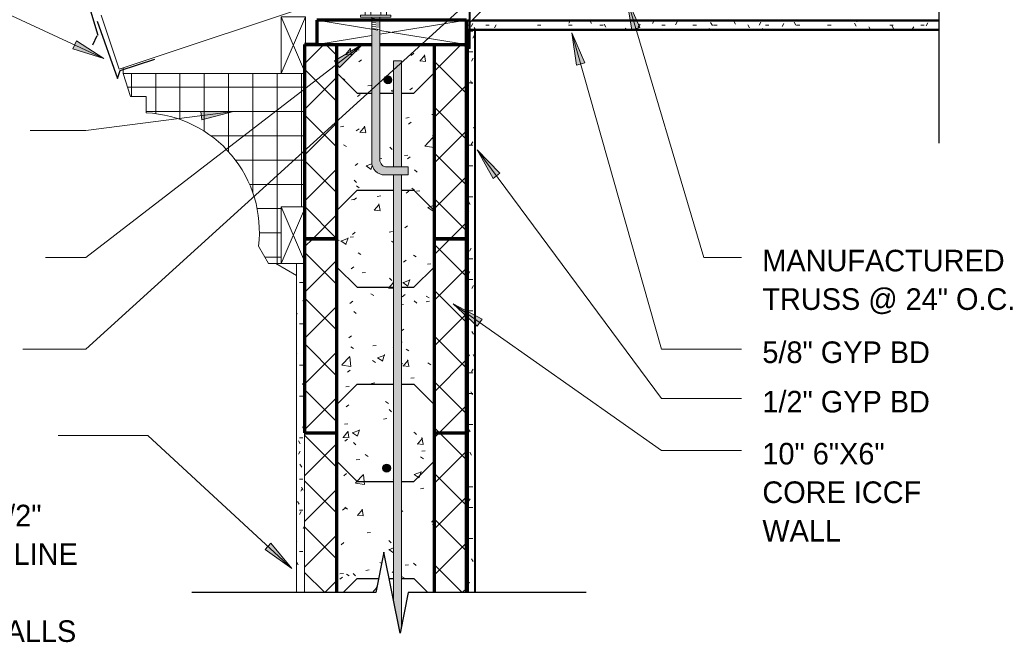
# Model space of a CAD drawing. Header units: inches. Extents: x 263 to 1771, y -57 to 386.
# Tile 14 of 27: x 786 to 847, y -57 to -18. Entities that reach past the tile are written whole.
import ezdxf

# ---------------------------------------------------------------- set-up
doc = ezdxf.new("R2010")
doc.units = ezdxf.units.IN
doc.header["$MEASUREMENT"] = 0
for name, color, linetype, lineweight in [('A-ANNO-TEXT', 2, 'Continuous', 9), ('A-DETL', 5, 'Continuous', 9), ('A-DETL-GENF', 3, 'Continuous', 9), ('A-DETL-HLIN', 3, 'Continuous', 70), ('A-DETL-LLIN', 3, 'Continuous', 9), ('A-DETL-MLIN', 3, 'Continuous', 30)]:
    doc.layers.add(name, color=color, linetype=linetype, lineweight=lineweight)
pattern_1 = [(50, (680.696, 0), (4.59071, -0.40187), [0.48, -5.28]), (355, (680.696, 0), (-0.88784, 4.8137), [0.384, -4.224]), (100.451, (681.079, -0.033), (3.70197, 4.41272), [0.408, -4.487]), (46.184, (680.696, 1.28), (6.83066, -1.05904), [0.72, -7.92]), (96.636, (681.265, 1.192), (5.98166, 6.234), [0.612, -6.731]), (351.184, (680.696, 1.28), (5.98208, 6.23382), [0.576, -6.336]), (21, (681.336, 0.96), (3.82029, -2.5771), [0.48, -5.28]), (326, (681.336, 0.96), (1.5572, 4.64059), [0.384, -4.224]), (71.451, (681.654, 0.745), (5.37715, 2.0647), [0.408, -4.487]), (37.5, (680.696, 0), (0.077972, 2.130786), [0.211, -3.962, 0.211, -4.077, -4.24]), (37.5, (680.696, 0), (0.077972, 2.130786), [-8.461, 0.211, -4.029]), (7.5, (680.696, 0), (1.683907, 2.52439), [0.211, -2.234, 0.211, -3.866, -1.616]), (7.5, (680.696, 0), (1.683907, 2.52439), [-6.522, 0.211, -1.405]), (327.5, (679.269, 0), (3.416527, -0.144297), [0.211, -1.389, 0.211, -4.781, -6.624]), (327.5, (679.269, 0), (3.416527, -0.144297), [-6.592, 0.211, -6.413]), (317.5, (678.629, 0), (3.732463, 0.640715), [0.211, -1.869, 0.211, -3.104, -4.704]), (317.5, (678.629, 0), (3.732463, 0.640715), [-5.395, 0.211, -4.493])]
pattern_2 = [(45, (680.696, 0), (-1.414214, 1.414214), []), (135, (680.696, 0), (-1.414214, -1.414214), [])]

# ---------------------------------------------------------------- blocks, each defined once
blk = doc.blocks.new('Gypsum Wallboar_ CORE ICCF0')
at = {"layer": 'A-DETL-GENF'}
h = blk.add_hatch(dxfattribs=at)
h.set_pattern_fill('FP5_12', color=256, style=0, pattern_type=2)
h.set_pattern_definition([(0, (672.367, 1.186), (2.56, 0.64), [0.211, -1.709, 0.211, -1.709, -10.24]), (0, (672.367, 1.186), (2.56, 0.64), [-3.84, 0.211, -3.629, 0.211, -1.709, -4.48]), (0, (672.367, 1.186), (2.56, 0.64), [-9.6, 0.211, -1.069, 0.211, -2.989]), (120, (673.327, 1.506), (-1.83425626, 1.89702503), [0.211, -1.709, 0.211, -1.709, -10.24]), (120, (673.327, 1.506), (-1.83425626, 1.89702503), [-3.84, 0.211, -3.629, 0.211, -1.709, -4.48]), (120, (673.327, 1.506), (-1.83425626, 1.89702503), [-9.6, 0.211, -1.069, 0.211, -2.989]), (240, (673.647, 2.786), (-0.72574374, -2.53702503), [0.211, -1.709, 0.211, -1.709, -10.24]), (240, (673.647, 2.786), (-0.72574374, -2.53702503), [-3.84, 0.211, -3.629, 0.211, -1.709, -4.48]), (240, (673.647, 2.786), (-0.72574374, -2.53702503), [-9.6, 0.211, -1.069, 0.211, -2.989])])
h.paths.add_polyline_path([(0, 0.625), (0, 0), (29.125, 0), (29.125, 0.625), (0.306, 0.625), (0.177, 0.496), (0.177, 0.625)], flags=0)
at = {"layer": 'A-DETL-GENF', "lineweight": 30}
for p, q in [((0.177, 0.625), (0, 0.625)), ((0, 0.625), (0, 0)), ((29.125, 0.625), (0.306, 0.625)), ((0, 0), (29.125, 0))]:
    blk.add_line(p, q, dxfattribs=at)
at = {"layer": 'A-DETL-GENF'}
for p, q in [((0, 0.563), (0.177, 0.563)), ((0, 0.062), (29.125, 0.062)), ((0.244, 0.563), (29.125, 0.563))]:
    blk.add_line(p, q, dxfattribs=at)
blk = doc.blocks.new('Dimension Lumbe_ CORE ICCF1')
at = {"layer": 'A-DETL-GENF'}
for p, q in [((0, 9.25), (0, 5.851)), ((0.551, 5.851), (0, 9.25)), ((1.5, 9.25), (0, 9.25)), ((0.886, 5.465), (1.5, 9.25)), ((1.5, 0), (1.5, 9.25)), ((0, 5.351), (0, 0)), ((0, 0), (0.868, 5.351)), ((1.5, 0), (0.632, 5.351)), ((0, 0), (1.5, 0))]:
    blk.add_line(p, q, dxfattribs=at)
blk = doc.blocks.new('Gypsum Wallboar_ CORE ICCF1')
at = {"layer": 'A-DETL-GENF'}
h = blk.add_hatch(dxfattribs=at)
h.set_pattern_fill('FP5_14', color=256, style=0, pattern_type=2)
h.set_pattern_definition([(90, (679.51, -8.329), (-0.64, 2.56), [0.211, -1.709, 0.211, -1.709, -10.24]), (90, (679.51, -8.329), (-0.64, 2.56), [-3.84, 0.211, -3.629, 0.211, -1.709, -4.48]), (90, (679.51, -8.329), (-0.64, 2.56), [-9.6, 0.211, -1.069, 0.211, -2.989]), (210, (679.19, -7.369), (-1.89702503, -1.83425626), [0.211, -1.709, 0.211, -1.709, -10.24]), (210, (679.19, -7.369), (-1.89702503, -1.83425626), [-3.84, 0.211, -3.629, 0.211, -1.709, -4.48]), (210, (679.19, -7.369), (-1.89702503, -1.83425626), [-9.6, 0.211, -1.069, 0.211, -2.989]), (330, (677.91, -7.049), (2.53702503, -0.72574374), [0.211, -1.709, 0.211, -1.709, -10.24]), (330, (677.91, -7.049), (2.53702503, -0.72574374), [-3.84, 0.211, -3.629, 0.211, -1.709, -4.48]), (330, (677.91, -7.049), (2.53702503, -0.72574374), [-9.6, 0.211, -1.069, 0.211, -2.989])])
h.paths.add_polyline_path([(0, 0.5), (0, 0), (34.75, 0), (34.75, 0.5)], flags=0)
at = {"layer": 'A-DETL-GENF', "lineweight": 30}
for p, q in [((34.75, 0.5), (0, 0.5)), ((0, 0.5), (0, 0)), ((0, 0), (34.75, 0))]:
    blk.add_line(p, q, dxfattribs=at)
at = {"layer": 'A-DETL-GENF'}
for p, q in [((0, 0.4375), (34.75, 0.4375)), ((0, 0.0625), (34.75, 0.0625))]:
    blk.add_line(p, q, dxfattribs=at)
blk = doc.blocks.new('Reinf Bar Secti_ CORE ICCF1')
at = {"layer": 'A-DETL-GENF'}
h = blk.add_hatch(color=256, dxfattribs=at)
edge = h.paths.add_edge_path(flags=0)
edge.add_arc((0, 0), 0.25, 180, 360)
edge.add_arc((0, 0), 0.25, 0, 180)
for start, end in [(0, 180), (180, 0)]:
    blk.add_arc((0, 0), 0.25, start, end, dxfattribs=at)
blk = doc.blocks.new('Reinf Bar Eleva_ CORE ICCF1')
at = {"layer": 'A-DETL-GENF'}
for points in [[(0, 0), (0, -0.5), (6.562, -0.5), (6.562, 0)], [(7.062, 0), (7.062, -0.5), (33.312, -0.5), (35.375, -0.087), (34.938, 0)]]:
    blk.add_hatch(color=256, dxfattribs=at).paths.add_polyline_path(points, flags=0)
for p, q in [((6.562, 0), (0, 0)), ((0, 0), (0, -0.5)), ((0, -0.5), (6.562, -0.5)), ((34.938, 0), (7.062, 0)), ((7.062, -0.5), (33.312, -0.5))]:
    blk.add_line(p, q, dxfattribs=at)
blk = doc.blocks.new('Anchor Bolt8 - _ CORE ICCF1')
at = {"layer": 'A-DETL-GENF'}
for p, q in [((-2, 7.25), (-0.562, 7.25)), ((-2, 7.25), (-2, 6.75)), ((-2, 6.75), (-0.688, 6.75)), ((-0.25, -2.5), (-0.25, 6.312)), ((0.25, -2.5), (0.25, 6.438)), ((-0.25, -1.75), (0.25, -1.805)), ((-0.25, -1.875), (0.25, -1.93)), ((-0.25, -2), (0.25, -2.055)), ((-0.25, -2.125), (0.25, -2.18)), ((-0.25, -2.25), (0.25, -2.305)), ((-0.25, -2.375), (0.25, -2.432)), ((-0.937, -2.5), (0.937, -2.5)), ((-0.937, -2.5), (-0.937, -2.625)), ((-0.937, -2.625), (0.937, -2.625)), ((-0.656, -2.625), (-0.656, -3.25)), ((-0.312, -2.625), (-0.312, -3.25)), ((0.313, -2.625), (0.313, -3.25)), ((0.656, -2.625), (0.656, -3.25)), ((0.937, -2.5), (0.937, -2.625)), ((-0.656, -3.25), (0.656, -3.25)), ((-0.25, -3.25), (-0.25, -4.125)), ((-0.25, -3.375), (0.25, -3.43)), ((-0.25, -3.5), (0.25, -3.555)), ((-0.25, -3.625), (0.25, -3.68)), ((-0.125, -3.25), (0.25, -3.288)), ((0.25, -3.25), (0.25, -4.18)), ((-0.25, -3.75), (0.25, -3.805)), ((-0.25, -3.875), (0.25, -3.929)), ((-0.25, -4), (0.25, -4.055)), ((-0.25, -4.125), (0.25, -4.18))]:
    blk.add_line(p, q, dxfattribs=at)
for centre, radius in [((-0.688, 6.312), 0.438), ((-0.562, 6.438), 0.812)]:
    blk.add_arc(centre, radius, 360, 90, dxfattribs=at)
blk = doc.blocks.new('Dimension Lumbe_ CORE ICCF2')
at = {"layer": 'A-DETL-GENF'}
for p, q in [((1.5, 0), (0, -3.5)), ((0, 0), (1.5, -3.5)), ((0, -3.5), (0, 0)), ((0, 0), (1.5, 0)), ((1.5, 0), (1.5, -3.5)), ((1.5, -3.5), (0, -3.5))]:
    blk.add_line(p, q, dxfattribs=at)
blk = doc.blocks.new('Break Line4 - B_ CORE ICCF0')
at = {"layer": 'A-DETL-GENF', "lineweight": 30}
for p, q in [((-1, 0), (-0.5, 2.5)), ((-0.5, 2.5), (0.5, -2.5)), ((-12, 0), (-1, 0)), ((0.5, -2.5), (1, 0)), ((1, 0), (12.366, 0))]:
    blk.add_line(p, q, dxfattribs=at)
blk = doc.blocks.new('Break Line4 - B_ CORE ICCF1')
at = {"layer": 'A-DETL-GENF', "lineweight": 30}
for p, q in [((-1, 0), (-0.5, 2.5)), ((-0.5, 2.5), (0.5, -2.5)), ((-19.155, 0), (-1, 0)), ((0.5, -2.5), (1, 0)), ((1, 0), (18.377, 0))]:
    blk.add_line(p, q, dxfattribs=at)

msp = doc.modelspace()

# ---------------------------------------------------------------- hatches: boundary and pattern name
at = {"layer": 'A-ANNO-TEXT'}
for points in [[(824.10710418, -18.94983479), (824.61195978, -18.80003859), (823.79062443, -16.95755718)], [(820.70040849, -21.12961908), (821.20707701, -20.98607433), (820.40857741, -19.13358197)], [(789.79831793, -19.63826465), (789.57731822, -20.11625754), (791.50317633, -20.71659084)], [(805.74052421, -20.85716317), (806.06189803, -21.27434054), (807.48559946, -19.84521362)], [(797.48685874, -23.9868619), (797.55476491, -24.5090753), (799.50411411, -23.99006932)], [(815.53991633, -28.12977627), (815.96311006, -27.81636736), (814.56122467, -26.36583405)], [(814.56910039, -37.25870083), (814.8724719, -36.82825477), (813.08600494, -35.89131011)], [(801.82091351, -50.68370675), (801.46389725, -51.07082103), (803.11261785, -52.23316776)]]:
    msp.add_hatch(color=7, dxfattribs=at).paths.add_polyline_path(points, flags=0)
at = {"layer": 'A-DETL-GENF'}
h = msp.add_hatch(color=7, dxfattribs=at)
edge = h.paths.add_edge_path(flags=0)
edge.add_line((808.85813982, -27.91979555), (810.29563982, -27.91979555))
edge.add_line((810.29563982, -27.91979555), (810.29563982, -27.41979555))
edge.add_line((810.29563982, -27.41979555), (808.98313982, -27.41979555))
edge.add_arc((808.98313982, -26.98229555), 0.4375, 180, 270, ccw=False)
edge.add_line((808.54563982, -26.98229555), (808.54563982, -18.97112794))
edge.add_line((808.54563982, -18.97112794), (808.04563982, -18.97112794))
edge.add_line((808.04563982, -18.97112794), (808.04563982, -27.10729555))
edge.add_arc((808.85813982, -27.10729555), 0.8125, 180, 270)
h = msp.add_hatch(dxfattribs=at)
h.set_pattern_fill('FP5_11', style=0, pattern_type=2)
h.set_pattern_definition(pattern_2)
h.paths.add_polyline_path([(803.89635308, -31.85729555), (805.89635308, -31.85729555), (805.89635308, -19.85729555), (803.89635308, -19.85729555), (803.89635308, -21.64155582), (803.95885308, -21.64155582), (803.95885308, -29.89155582), (803.89635308, -29.89155582)], flags=0)
h = msp.add_hatch(dxfattribs=at)
h.set_pattern_fill('FP5_10', style=0, pattern_type=2)
h.set_pattern_definition(pattern_1)
edge = h.paths.add_edge_path(flags=0)
edge.add_line((805.89635308, -19.85729555), (805.89635308, -31.85729555))
edge.add_line((805.89635308, -31.85729555), (809.38938982, -31.85729555))
edge.add_line((809.38938982, -31.85729555), (809.38938982, -27.91979555))
edge.add_line((809.38938982, -27.91979555), (808.85813982, -27.91979555))
edge.add_arc((808.85813982, -27.10729555), 0.8125, 180, 270, ccw=False)
edge.add_line((808.04563982, -27.10729555), (808.04563982, -19.85729555))
edge.add_line((808.04563982, -19.85729555), (805.89635308, -19.85729555))
h = msp.add_hatch(dxfattribs=at)
h.set_pattern_fill('FP5_10', style=0, pattern_type=2)
h.set_pattern_definition(pattern_1)
edge = h.paths.add_edge_path(flags=0)
edge.add_line((811.89635308, -31.85729555), (811.89635308, -19.85729555))
edge.add_line((811.89635308, -19.85729555), (808.54563982, -19.85729555))
edge.add_line((808.54563982, -19.85729555), (808.54563982, -26.98229555))
edge.add_arc((808.98313982, -26.98229555), 0.4375, 180, 270)
edge.add_line((808.98313982, -27.41979555), (809.38938982, -27.41979555))
edge.add_line((809.38938982, -27.41979555), (809.38938982, -20.85729555))
edge.add_line((809.38938982, -20.85729555), (809.88938982, -20.85729555))
edge.add_line((809.88938982, -20.85729555), (809.88938982, -27.41979555))
edge.add_line((809.88938982, -27.41979555), (810.29563982, -27.41979555))
edge.add_line((810.29563982, -27.41979555), (810.29563982, -27.91979555))
edge.add_line((810.29563982, -27.91979555), (809.88938982, -27.91979555))
edge.add_line((809.88938982, -27.91979555), (809.88938982, -31.85729555))
edge.add_line((809.88938982, -31.85729555), (811.89635308, -31.85729555))
edge = h.paths.add_edge_path(flags=0)
edge.add_arc((809.04563982, -22.0376616), 0.25, 180, 360)
edge.add_arc((809.04563982, -22.0376616), 0.25, 0, 180)
h = msp.add_hatch(dxfattribs=at)
h.set_pattern_fill('FP5_11', style=0, pattern_type=2)
h.set_pattern_definition(pattern_2)
h.paths.add_polyline_path([(813.89635308, -19.85729555), (811.89635308, -19.85729555), (811.89635308, -31.85729555), (813.89635308, -31.85729555)], flags=0)
h = msp.add_hatch(dxfattribs=at)
h.set_pattern_fill('FP5_15', style=0, pattern_type=2)
h.set_pattern_definition([(0, (680.696, 0), (0, 1.5), []), (90, (680.696, 0), (-1.5, 9e-17), [])])
edge = h.paths.add_edge_path(flags=0)
edge.add_line((803.95885308, -21.64155582), (792.69575741, -21.64155582))
edge.add_line((792.69575741, -21.64155582), (793.13427684, -23.07602461))
edge.add_line((793.13427684, -23.07602461), (794.11603791, -23.07602461))
edge.add_line((794.11603791, -23.07602461), (794.11603791, -24.07602461))
edge.add_arc((793.75156081, -31.41824601), 7.35126238, -7.0036131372, 87.1580983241, ccw=False)
edge.add_line((801.04797149, -32.31459965), (801.67297149, -33.39713141))
edge.add_line((801.67297149, -33.39713141), (802.45885308, -33.39713141))
edge.add_line((802.45885308, -33.39713141), (802.45885308, -29.89155582))
edge.add_line((802.45885308, -29.89155582), (803.95885308, -29.89155582))
edge.add_line((803.95885308, -29.89155582), (803.95885308, -21.64155582))
h = msp.add_hatch(dxfattribs=at)
h.set_pattern_fill('FP5_11', style=0, pattern_type=2)
h.set_pattern_definition(pattern_2)
h.paths.add_polyline_path([(803.95885308, -29.89155582), (803.95885308, -21.64155582), (803.89635308, -21.64155582), (803.89635308, -29.89155582)], flags=0)
h = msp.add_hatch(dxfattribs=at)
h.set_pattern_fill('FP5_11', style=0, pattern_type=2)
h.set_pattern_definition(pattern_2)
h.paths.add_polyline_path([(803.89635308, -31.85729555), (803.89635308, -43.85729555), (805.89635308, -43.85729555), (805.89635308, -31.85729555)], flags=0)
h = msp.add_hatch(dxfattribs=at)
h.set_pattern_fill('FP5_10', style=0, pattern_type=2)
h.set_pattern_definition(pattern_1)
h.paths.add_polyline_path([(805.89635308, -31.85729555), (805.89635308, -43.85729555), (809.38938982, -43.85729555), (809.38938982, -31.85729555)], flags=0)
h = msp.add_hatch(dxfattribs=at)
h.set_pattern_fill('FP5_10', style=0, pattern_type=2)
h.set_pattern_definition(pattern_1)
h.paths.add_polyline_path([(811.89635308, -43.85729555), (811.89635308, -31.85729555), (809.88938982, -31.85729555), (809.88938982, -43.85729555)], flags=0)
h = msp.add_hatch(dxfattribs=at)
h.set_pattern_fill('FP5_11', style=0, pattern_type=2)
h.set_pattern_definition(pattern_2)
h.paths.add_polyline_path([(813.89635308, -31.85729555), (811.89635308, -31.85729555), (811.89635308, -43.85729555), (813.89635308, -43.85729555)], flags=0)
h = msp.add_hatch(dxfattribs=at)
h.set_pattern_fill('FP5_16', style=0, pattern_type=2)
h.set_pattern_definition([(0, (680.696, 0), (2.56, 0.64), [0.211, -1.709, 0.211, -1.709, -10.24]), (0, (680.696, 0), (2.56, 0.64), [-3.84, 0.211, -3.629, 0.211, -1.709, -4.48]), (0, (680.696, 0), (2.56, 0.64), [-9.6, 0.211, -1.069, 0.211, -2.989]), (120, (681.656, 0.32), (-1.8342563, 1.897025), [0.211, -1.709, 0.211, -1.709, -10.24]), (120, (681.656, 0.32), (-1.8342563, 1.897025), [-3.84, 0.211, -3.629, 0.211, -1.709, -4.48]), (120, (681.656, 0.32), (-1.8342563, 1.897025), [-9.6, 0.211, -1.069, 0.211, -2.989]), (240, (681.976, 1.6), (-0.7257437, -2.537025), [0.211, -1.709, 0.211, -1.709, -10.24]), (240, (681.976, 1.6), (-0.7257437, -2.537025), [-3.84, 0.211, -3.629, 0.211, -1.709, -4.48]), (240, (681.976, 1.6), (-0.7257437, -2.537025), [-9.6, 0.211, -1.069, 0.211, -2.989])])
h.paths.add_polyline_path([(803.89635308, -33.39513058), (803.39635308, -33.39513058), (803.39635308, -53.73229555), (803.89635308, -53.73229555)], flags=0)
h = msp.add_hatch(dxfattribs=at)
h.set_pattern_fill('FP5_11', style=0, pattern_type=2)
h.set_pattern_definition(pattern_2)
h.paths.add_polyline_path([(805.89635308, -43.85729555), (803.89635308, -43.85729555), (803.89635308, -53.73229555), (805.89635308, -53.73229555)], flags=0)
h = msp.add_hatch(dxfattribs=at)
h.set_pattern_fill('FP5_10', style=0, pattern_type=2)
h.set_pattern_definition(pattern_1)
h.paths.add_polyline_path([(809.38938982, -54.1695496), (809.38938982, -43.85729555), (805.89635308, -43.85729555), (805.89635308, -53.73229555), (808.30193901, -53.73229555), (808.80193901, -51.23229555)], flags=0)
edge = h.paths.add_edge_path(flags=0)
edge.add_arc((808.96675012, -46.0376616), 0.25, 0, 180)
edge.add_arc((808.96675012, -46.0376616), 0.25, 180, 360)
h = msp.add_hatch(dxfattribs=at)
h.set_pattern_fill('FP5_10', style=0, pattern_type=2)
h.set_pattern_definition(pattern_1)
h.paths.add_polyline_path([(809.88938982, -43.85729555), (809.88938982, -55.79504151), (810.30193901, -53.73229555), (811.89635308, -53.73229555), (811.89635308, -43.85729555)], flags=0)
h = msp.add_hatch(dxfattribs=at)
h.set_pattern_fill('FP5_11', style=0, pattern_type=2)
h.set_pattern_definition(pattern_2)
h.paths.add_polyline_path([(813.89635308, -43.85729555), (811.89635308, -43.85729555), (811.89635308, -53.73229555), (813.89635308, -53.73229555)], flags=0)

# ---------------------------------------------------------------- linework, layer by layer
at = {"layer": 'A-ANNO-TEXT', "color": 7}
for p, q in [((791.50317633, -20.71659084), (781.38995709, -16.04075028)), ((814.70764927, -16.58158725), (790.37970776, -38.68664418)), ((824.61195978, -18.80003859), (823.79062443, -16.95755718)), ((823.79062443, -16.95755718), (824.10710418, -18.94983479)), ((823.79062443, -16.95755718), (828.55735472, -33.02278781)), ((824.10710418, -18.94983479), (824.61195978, -18.80003859)), ((821.20707701, -20.98607433), (820.40857741, -19.13358197)), ((820.40857741, -19.13358197), (820.70040849, -21.12961908)), ((820.40857741, -19.13358197), (825.94817475, -38.68664418)), ((789.79831793, -19.63826465), (789.57731822, -20.11625754)), ((791.50317633, -20.71659084), (789.79831793, -19.63826465)), ((807.48559946, -19.84521362), (790.37970776, -33.02278781)), ((807.48559946, -19.84521362), (805.74052421, -20.85716317)), ((806.06189803, -21.27434054), (807.48559946, -19.84521362)), ((789.57731822, -20.11625754), (791.50317633, -20.71659084)), ((805.74052421, -20.85716317), (806.06189803, -21.27434054)), ((820.70040849, -21.12961908), (821.20707701, -20.98607433)), ((799.50411411, -23.99006932), (790.37970776, -25.1765641)), ((797.48685874, -23.9868619), (797.55476491, -24.5090753)), ((799.50411411, -23.99006932), (797.48685874, -23.9868619)), ((797.55476491, -24.5090753), (799.50411411, -23.99006932)), ((788.21365214, -25.1765641), (786.94442858, -25.1765641)), ((790.37970776, -25.1765641), (788.21365214, -25.1765641)), ((815.96311006, -27.81636736), (814.56122467, -26.36583405)), ((814.56122467, -26.36583405), (815.53991633, -28.12977627)), ((814.56122467, -26.36583405), (825.94817475, -41.74154815)), ((815.53991633, -28.12977627), (815.96311006, -27.81636736)), ((788.54745681, -33.02278781), (787.88942858, -33.02278781)), ((790.37970776, -33.02278781), (788.54745681, -33.02278781)), ((828.55735472, -33.02278781), (830.89973207, -33.02278781)), ((814.8724719, -36.82825477), (813.08600494, -35.89131011)), ((813.08600494, -35.89131011), (814.56910039, -37.25870083)), ((813.08600494, -35.89131011), (825.94817475, -44.95636202)), ((814.56910039, -37.25870083), (814.8724719, -36.82825477)), ((787.41746198, -38.68664418), (786.49442858, -38.68664418)), ((790.37970776, -38.68664418), (787.41746198, -38.68664418)), ((825.94817475, -38.68664418), (830.89973207, -38.68664418)), ((825.94817475, -41.74154815), (830.89973207, -41.74154815)), ((791.56025622, -44.01735395), (788.66640311, -44.01735395)), ((794.20417522, -44.01735395), (791.56025622, -44.01735395)), ((803.11261785, -52.23316776), (794.20417522, -44.01735395)), ((825.94817475, -44.95636202), (830.89973207, -44.95636202)), ((801.82091351, -50.68370675), (801.46389725, -51.07082103)), ((801.46389725, -51.07082103), (803.11261785, -52.23316776)), ((803.11261785, -52.23316776), (801.82091351, -50.68370675))]:
    msp.add_line(p, q, dxfattribs=at)
at = {"layer": 'A-DETL', "lineweight": 30}
for p, q in [((790.18047001, -16.17344086), (791.13059544, -19.28145657)), ((791.09248888, -18.42214821), (792.34382943, -21.95720787)), ((791.06671039, -19.32247813), (790.78842387, -19.90109243)), ((792.49661197, -21.46883955), (794.63526413, -20.75595549)), ((792.34382943, -21.95720787), (792.49661197, -21.46883955))]:
    msp.add_line(p, q, dxfattribs=at)
at = {"layer": 'A-DETL'}
for p, q in [((803.95885308, -21.64155582), (792.69575741, -21.64155582)), ((792.69575741, -21.64155582), (793.13427684, -23.07602461)), ((803.95885308, -29.89155582), (803.95885308, -21.64155582)), ((793.13427684, -23.07602461), (794.11603791, -23.07602461)), ((794.11603791, -23.07602461), (794.11603791, -24.07602461)), ((802.45885308, -33.39713141), (802.45885308, -29.89155582)), ((802.45885308, -29.89155582), (803.95885308, -29.89155582)), ((801.04797149, -32.31459965), (801.67297149, -33.39713141)), ((801.67297149, -33.39713141), (802.45885308, -33.39713141)), ((802.11576715, -33.39713141), (803.39635308, -34.13647804)), ((803.39635308, -33.39513058), (803.39635308, -53.73229555)), ((803.89635308, -33.39513058), (803.39635308, -33.39513058)), ((803.89635308, -53.73229555), (803.89635308, -33.39513058))]:
    msp.add_line(p, q, dxfattribs=at)
msp.add_arc((793.75156081, -31.41824601), 7.35126238, 352.9963868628, 87.1580983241, dxfattribs=at)
at = {"layer": 'A-DETL-HLIN'}
for p, q in [((804.64635308, -18.35729555), (804.64635308, -19.85729555)), ((813.89635308, -18.35729555), (804.64635308, -18.35729555)), ((813.89635308, -19.85729555), (813.89635308, -18.35729555)), ((803.89635308, -19.85729555), (803.89635308, -31.85729555)), ((804.64635308, -19.85729555), (803.89635308, -19.85729555)), ((803.89635308, -19.85729555), (808.04563982, -19.85729555)), ((804.64635308, -19.85729555), (808.04563982, -19.85729555)), ((805.89635308, -31.85729555), (805.89635308, -19.85729555)), ((808.54563982, -19.85729555), (813.89635308, -19.85729555)), ((808.54563982, -19.85729555), (813.89635308, -19.85729555)), ((811.89635308, -19.85729555), (811.89635308, -31.85729555)), ((813.89635308, -31.85729555), (813.89635308, -19.85729555)), ((803.89635308, -31.85729555), (803.89635308, -43.85729555)), ((805.89635308, -31.85729555), (803.89635308, -31.85729555)), ((803.89635308, -31.85729555), (803.89635308, -33.39513058)), ((803.89635308, -31.85729555), (805.89635308, -31.85729555)), ((805.89635308, -43.85729555), (805.89635308, -31.85729555)), ((805.89635308, -43.85729555), (805.89635308, -31.85729555)), ((813.89635308, -31.85729555), (811.89635308, -31.85729555)), ((811.89635308, -31.85729555), (811.89635308, -43.85729555)), ((811.89635308, -31.85729555), (811.89635308, -43.85729555)), ((811.89635308, -31.85729555), (813.89635308, -31.85729555)), ((813.89635308, -43.85729555), (813.89635308, -31.85729555)), ((813.89635308, -43.85729555), (813.89635308, -31.85729555)), ((803.89635308, -43.85729555), (805.89635308, -43.85729555)), ((803.89635308, -43.85729555), (805.89635308, -43.85729555)), ((805.89635308, -53.73229555), (805.89635308, -43.85729555)), ((811.89635308, -43.85729555), (811.89635308, -53.73229555)), ((811.89635308, -43.85729555), (813.89635308, -43.85729555)), ((811.89635308, -43.85729555), (813.89635308, -43.85729555)), ((813.89635308, -53.73229555), (813.89635308, -43.85729555))]:
    msp.add_line(p, q, dxfattribs=at)
at = {"layer": 'A-DETL-LLIN'}
for p, q in [((843.08378572, -4.49251332), (792.44564384, -21.37189394)), ((814.13616292, -18.48229555), (814.13616292, -15.48229555)), ((814.07366292, -16.93148255), (814.07366292, -20.10729555)), ((814.12597275, -16.87959799), (814.12597275, -18.54479555)), ((815.72715317, -16.8913053), (814.13616292, -18.48229555)), ((792.44564384, -21.37189394), (791.33884665, -18.0515024)), ((813.89635308, -18.35729555), (813.95885308, -18.35729555)), ((814.12597275, -20.10729555), (814.12597275, -18.54479555)), ((814.12597275, -18.60729555), (814.12597275, -20.10729555)), ((803.89635308, -27.85729555), (803.89635308, -19.85729555)), ((803.95885308, -35.85729555), (803.95885308, -19.85729555)), ((813.89635308, -27.85729555), (813.89635308, -19.85729555)), ((814.07366292, -20.10729555), (814.12597275, -20.10729555)), ((792.69575741, -21.64155582), (792.69575741, -21.28852275)), ((803.89635308, -33.39513058), (803.89635308, -27.85729555)), ((813.89635308, -43.85729555), (813.89635308, -27.85729555))]:
    msp.add_line(p, q, dxfattribs=at)
at = {"layer": 'A-DETL-MLIN'}
for p, q in [((805.89635308, -21.60729555), (807.14635308, -22.85729555)), ((811.89635308, -21.60729555), (810.64635308, -22.85729555)), ((807.14635308, -22.85729555), (808.04563982, -22.85729555)), ((808.54563982, -22.85729555), (809.38938982, -22.85729555)), ((809.88938982, -22.85729555), (810.64635308, -22.85729555)), ((805.89635308, -30.10729555), (807.14635308, -28.85729555)), ((807.14635308, -28.85729555), (809.38938982, -28.85729555)), ((809.88938982, -28.85729555), (810.64635308, -28.85729555)), ((811.89635308, -30.10729555), (810.64635308, -28.85729555)), ((805.89635308, -33.60729555), (807.14635308, -34.85729555)), ((811.89635308, -33.60729555), (810.64635308, -34.85729555)), ((807.14635308, -34.85729555), (809.38938982, -34.85729555)), ((809.88938982, -34.85729555), (810.64635308, -34.85729555)), ((805.89635308, -42.10729555), (807.14635308, -40.85729555)), ((807.14635308, -40.85729555), (809.38938982, -40.85729555)), ((809.88938982, -40.85729555), (810.64635308, -40.85729555)), ((811.89635308, -42.10729555), (810.64635308, -40.85729555)), ((805.89635308, -45.60729555), (807.14635308, -46.85729555)), ((811.89635308, -45.60729555), (810.64635308, -46.85729555)), ((807.14635308, -46.85729555), (809.38938982, -46.85729555)), ((809.88938982, -46.85729555), (810.64635308, -46.85729555)), ((806.27135308, -53.73229555), (807.14635308, -52.85729555)), ((807.14635308, -52.85729555), (808.47693901, -52.85729555)), ((809.12693901, -52.85729555), (809.38938982, -52.85729555)), ((809.88938982, -52.85729555), (810.64635308, -52.85729555)), ((811.52135308, -53.73229555), (810.64635308, -52.85729555))]:
    msp.add_line(p, q, dxfattribs=at)

# ---------------------------------------------------------------- block references
at = {"layer": 'A-DETL-GENF'}
for name, p, rotation in [('Break Line4 - B_ CORE ICCF1', (843.08378572, -7.58370888), 269.9999999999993), ('Anchor Bolt8 - _ CORE ICCF1', (808.29563982, -20.66979555), 180), ('Dimension Lumbe_ CORE ICCF2', (803.95885308, -21.64155582), 180), ('Dimension Lumbe_ CORE ICCF1', (813.89635308, -19.85729555), 90.0000000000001), ('Gypsum Wallboar_ CORE ICCF1', (813.95885308, -18.98229555), 270.0000000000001), ('Reinf Bar Eleva_ CORE ICCF1', (809.88938982, -20.85729555), 269.9999999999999), ('Dimension Lumbe_ CORE ICCF2', (803.95885308, -33.39155582), 180), ('Break Line4 - B_ CORE ICCF0', (809.30193901, -53.73229555), 180)]:
    msp.add_blockref(name, p, dxfattribs=dict(at, rotation=rotation))
for name, p in [('Gypsum Wallboar_ CORE ICCF0', (813.95885308, -18.97841534)), ('Reinf Bar Secti_ CORE ICCF1', (809.04563982, -22.0376616)), ('Reinf Bar Secti_ CORE ICCF1', (808.96675012, -46.0376616))]:
    msp.add_blockref(name, p, dxfattribs=at)

# ---------------------------------------------------------------- texts
at = {"layer": 'A-ANNO-TEXT', "color": 7, "char_height": 1.3341121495, "attachment_point": 1, "line_spacing_factor": 1.070803}
for s, insert, width in [('\\fStylus BT|b0|i0|c0|p34|;MANUFACTURED\\PTRUSS @ 24" O.C.', (832.17973207, -32.54343757), 20.448), ('\\fStylus BT|b0|i0|c0|p34|;5/8" GYP BD', (832.17973207, -38.20729394), 13.032), ('\\fStylus BT|b0|i0|c0|p34|;1/2" GYP BD', (832.17973207, -41.26219791), 13.032), ('\\fStylus BT|b0|i0|c0|p34|;PROVIDE A MINIMUM 26 GA CORROSION\\PRESISTANT WEEP SCREED WITH A MIN\\PVERTICAL ATTACHMENT FLANGE OF 3 1/2"\\PAT OR BELOW THE FOUNDATION PLATE LINE\\PAND MIN 4" ABOVE GRADE OR 2" ABOVE\\PPAVED SURFACES ON ALL EXTERIOR WALLS', (750.53140311, -43.5380037), 46.404), ('\\fStylus BT|b0|i0|c0|p34|;10" 6"X6"\\PCORE ICCF\\PWALL', (832.17973207, -44.47701178), 11.664)]:
    msp.add_mtext(s, dxfattribs=dict(at, insert=insert, width=width))

doc.saveas('drawing.dxf')
